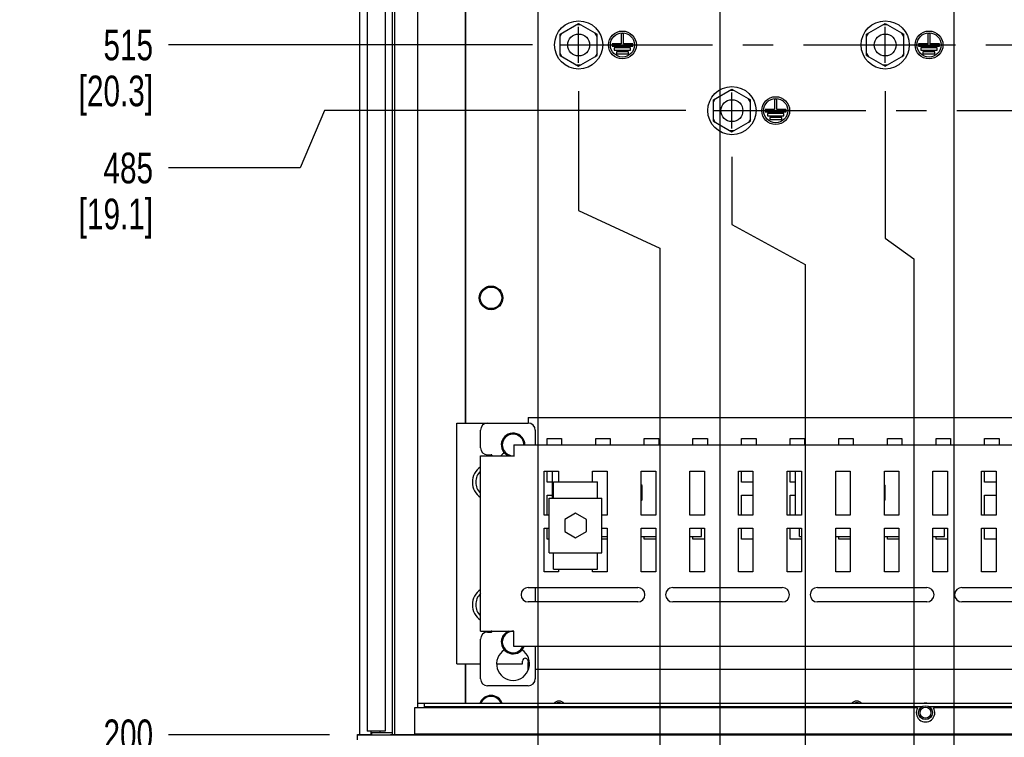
# Paper-space layout 'SUBMITTAL_E1H_1_2' of a CAD drawing. Header units: millimetres. Extents: x 0 to 841, y 0 to 594.
# Tile 11 of 30: x 258 to 370, y 344 to 426. Entities that reach past the tile are written whole.
import ezdxf

# ---------------------------------------------------------------- set-up
doc = ezdxf.new("R2010")
doc.units = ezdxf.units.MM
doc.header["$LTSCALE"] = 46.255
doc.linetypes.add('CENTER', pattern=[0.6, 0.375, -0.075, 0.075, -0.075])
doc.layers.get('0').update_dxf_attribs({"linetype": 'CONTINUOUS'})
for name, color, linetype in [('002___PRT_ALL_AXES', 7, 'CONTINUOUS'), ('02___PRT_ALL_AXES', 7, 'CONTINUOUS'), ('ROUNDS', 7, 'CONTINUOUS')]:
    doc.layers.add(name, color=color, linetype=linetype)
doc.styles.get("Standard").update_dxf_attribs({"font": 'txt', "width": 0.725})
doc.dimstyles.new('DIMSTYLE_4', dxfattribs={"dimtxt": 3.5, "dimasz": 4.8, "dimexe": 3.2, "dimexo": 1.6, "dimgap": 0.875, "dimtad": 0, "dimtih": 1, "dimtoh": 1, "dimdec": 1, "dimzin": 0, "dimdsep": 46, "dimtxsty": 'STANDARD', "dimblk": 'CLOSED', "dimblk1": 'CLOSED', "dimblk2": 'CLOSED', "dimcen": 0.09, "dimadec": 0, "dimazin": 0, "dimtp": 0.4, "dimtm": 0.4, "dimtfac": 1, "dimtdec": 1, "dimtofl": 0, "dimtmove": 0, "dimatfit": 3, "dimldrblk": 'CLOSED', "dimfxl": 1, "dimtolj": 1, "dimtzin": 0, "dimarcsym": 0})

# ---------------------------------------------------------------- blocks, each defined once
blk = doc.blocks.new('*D45')
at = {"color": 2, "linetype": 'CONTINUOUS'}
blk.add_line((316.68, 444.29), (316.68, 265.63), dxfattribs=at)
at = {"color": 2, "linetype": 'CONTINUOUS', "insert": (314.93, 263.88), "char_height": 3.5, "width": 12.6875, "attachment_point": 3, "rotation": 90, "line_spacing_factor": 0.9}
blk.add_mtext('82\\P[3.2]', dxfattribs=at)
blk = doc.blocks.new('_CLOSED')
at = {"color": 0, "linetype": 'BYBLOCK'}
for p, q in [((0, 0), (-1, 0.167)), ((-1, 0.167), (-1, -0.167)), ((-1, -0.167), (0, 0)), ((-1, 0), (0, 0))]:
    blk.add_line(p, q, dxfattribs=at)
blk = doc.blocks.new('*D47')
at = {"color": 2, "linetype": 'CONTINUOUS'}
blk.add_line((337.43, 444.29), (337.43, 265.63), dxfattribs=at)
at = {"color": 2, "linetype": 'CONTINUOUS', "insert": (335.68, 263.88), "char_height": 3.5, "width": 12.6875, "attachment_point": 3, "rotation": 90, "line_spacing_factor": 0.9}
blk.add_mtext('165\\P[6.5]', dxfattribs=at)
blk = doc.blocks.new('*D48')
at = {"color": 2, "linetype": 'CONTINUOUS'}
for p, q in [((358.18, 444.29), (358.18, 435.29)), ((358.18, 435.29), (364.14, 431.47)), ((364.14, 431.47), (364.14, 265.63))]:
    blk.add_line(p, q, dxfattribs=at)
at = {"color": 2, "linetype": 'CONTINUOUS', "insert": (362.39, 263.88), "char_height": 3.5, "width": 12.6875, "attachment_point": 3, "rotation": 90, "line_spacing_factor": 0.9}
blk.add_mtext('248\\P[9.8]', dxfattribs=at)
blk = doc.blocks.new('*D54')
at = {"color": 2, "linetype": 'CONTINUOUS'}
for p, q in [((292.31, 415.49), (289.52, 408.94)), ((333.55, 415.49), (292.31, 415.49)), ((289.52, 408.94), (274.49, 408.94))]:
    blk.add_line(p, q, dxfattribs=at)
at = {"color": 2, "linetype": 'CONTINUOUS', "insert": (272.74, 410.69), "char_height": 3.5, "width": 15.225, "attachment_point": 3, "line_spacing_factor": 0.9}
blk.add_mtext('485\\P[19.1]', dxfattribs=at)
blk = doc.blocks.new('*D55')
at = {"color": 2, "linetype": 'CONTINUOUS'}
blk.add_line((316.05, 422.99), (274.49, 422.99), dxfattribs=at)
at = {"color": 2, "linetype": 'CONTINUOUS', "insert": (272.74, 424.74), "char_height": 3.5, "width": 15.225, "attachment_point": 3, "line_spacing_factor": 0.9}
blk.add_mtext('515\\P[20.3]', dxfattribs=at)
blk = doc.blocks.new('*D56')
at = {"color": 2, "linetype": 'CONTINUOUS'}
for p, q in [((321.32, 417.73), (321.32, 404.1)), ((321.32, 404.1), (330.6, 399.78)), ((330.6, 399.78), (330.6, 234.37))]:
    blk.add_line(p, q, dxfattribs=at)
at = {"color": 2, "linetype": 'CONTINUOUS', "insert": (328.85, 232.62), "char_height": 3.5, "width": 12.6875, "attachment_point": 3, "rotation": 90, "line_spacing_factor": 0.9}
blk.add_mtext('101\\P[4.0]', dxfattribs=at)
blk = doc.blocks.new('*D57')
at = {"color": 2, "linetype": 'CONTINUOUS'}
for p, q in [((338.82, 410.23), (338.82, 402.49)), ((338.82, 402.49), (347.19, 397.92)), ((347.19, 397.92), (347.19, 234.37))]:
    blk.add_line(p, q, dxfattribs=at)
at = {"color": 2, "linetype": 'CONTINUOUS', "insert": (345.44, 232.62), "char_height": 3.5, "width": 12.6875, "attachment_point": 3, "rotation": 90, "line_spacing_factor": 0.9}
blk.add_mtext('171\\P[6.7]', dxfattribs=at)
blk = doc.blocks.new('*D58')
at = {"color": 2, "linetype": 'CONTINUOUS'}
for p, q in [((356.32, 417.73), (356.32, 400.92)), ((356.32, 400.92), (359.57, 398.58)), ((359.57, 398.58), (359.57, 234.37))]:
    blk.add_line(p, q, dxfattribs=at)
at = {"color": 2, "linetype": 'CONTINUOUS', "insert": (357.82, 232.62), "char_height": 3.5, "width": 12.6875, "attachment_point": 3, "rotation": 90, "line_spacing_factor": 0.9}
blk.add_mtext('241\\P[9.5]', dxfattribs=at)
blk = doc.blocks.new('*D80')
at = {"color": 2, "linetype": 'CONTINUOUS'}
blk.add_line((292.87, 344.21), (274.49, 344.21), dxfattribs=at)
at = {"color": 2, "linetype": 'CONTINUOUS', "insert": (272.74, 345.96), "char_height": 3.5, "width": 12.6875, "attachment_point": 3, "line_spacing_factor": 0.9}
blk.add_mtext('200\\P[7.9]', dxfattribs=at)

psp = doc.layouts.new('SUBMITTAL_E1H_1_2')

# ---------------------------------------------------------------- linework, layer by layer
at = {"color": 7, "linetype": 'CONTINUOUS'}
for p, q in [((302.95, 347.29), (302.95, 502.54)), ((296.3, 502), (296.3, 344.24)), ((300.08, 344.24), (300.08, 502.3)), ((300.33, 344.24), (300.33, 502.32)), ((308.4, 379.81), (308.4, 480.41)), ((319.2, 424.21), (321.32, 425.43)), ((321.53, 425.3), (321.1, 425.3)), ((321.32, 425.43), (323.43, 424.21)), ((354.2, 424.21), (356.32, 425.43)), ((356.53, 425.3), (356.1, 425.3)), ((356.32, 425.43), (358.43, 424.21)), ((319.2, 423.96), (319.42, 424.33)), ((319.2, 421.77), (319.2, 424.21)), ((323.43, 423.96), (323.21, 424.33)), ((323.43, 421.77), (323.43, 424.21)), ((326.19, 424.29), (326.19, 423.11)), ((326.44, 424.29), (326.19, 424.29)), ((326.44, 423.11), (326.44, 424.29)), ((354.2, 423.96), (354.42, 424.33)), ((354.2, 421.77), (354.2, 424.21)), ((358.43, 423.96), (358.21, 424.33)), ((358.43, 421.77), (358.43, 424.21)), ((361.19, 424.29), (361.19, 423.11)), ((361.44, 424.29), (361.19, 424.29)), ((361.44, 423.11), (361.44, 424.29)), ((325.13, 423.11), (325.13, 422.86)), ((326.19, 423.11), (325.13, 423.11)), ((325.13, 422.86), (327.5, 422.86)), ((325.38, 422.66), (325.38, 422.41)), ((327.25, 422.66), (325.38, 422.66)), ((327.5, 423.11), (326.44, 423.11)), ((327.25, 422.41), (327.25, 422.66)), ((327.5, 422.86), (327.5, 423.11)), ((360.13, 423.11), (360.13, 422.86)), ((361.19, 423.11), (360.13, 423.11)), ((360.13, 422.86), (362.5, 422.86)), ((360.38, 422.66), (360.38, 422.41)), ((362.25, 422.66), (360.38, 422.66)), ((362.5, 423.11), (361.44, 423.11)), ((362.25, 422.41), (362.25, 422.66)), ((362.5, 422.86), (362.5, 423.11)), ((319.2, 422.02), (319.42, 421.64)), ((319.2, 421.77), (321.32, 420.55)), ((321.32, 420.55), (323.43, 421.77)), ((323.43, 422.02), (323.21, 421.64)), ((325.38, 422.41), (327.25, 422.41)), ((325.63, 422.21), (325.63, 421.96)), ((327, 422.21), (325.63, 422.21)), ((325.63, 421.96), (327, 421.96)), ((327, 421.96), (327, 422.21)), ((354.2, 422.02), (354.42, 421.64)), ((354.2, 421.77), (356.32, 420.55)), ((356.32, 420.55), (358.43, 421.77)), ((358.43, 422.02), (358.21, 421.64)), ((360.38, 422.41), (362.25, 422.41)), ((360.63, 422.21), (360.63, 421.96)), ((362, 422.21), (360.63, 422.21)), ((360.63, 421.96), (362, 421.96)), ((362, 421.96), (362, 422.21)), ((321.53, 420.67), (321.1, 420.67)), ((356.53, 420.67), (356.1, 420.67)), ((336.7, 416.71), (338.82, 417.93)), ((339.03, 417.8), (338.6, 417.8)), ((338.82, 417.93), (340.93, 416.71)), ((336.7, 416.46), (336.92, 416.83)), ((336.7, 414.27), (336.7, 416.71)), ((340.93, 416.46), (340.71, 416.83)), ((340.93, 414.27), (340.93, 416.71)), ((343.69, 416.79), (343.69, 415.61)), ((343.94, 416.79), (343.69, 416.79)), ((343.94, 415.61), (343.94, 416.79)), ((342.63, 415.61), (342.63, 415.36)), ((343.69, 415.61), (342.63, 415.61)), ((342.63, 415.36), (345, 415.36)), ((342.88, 415.16), (342.88, 414.91)), ((344.75, 415.16), (342.88, 415.16)), ((342.88, 414.91), (344.75, 414.91)), ((345, 415.61), (343.94, 415.61)), ((344.75, 414.91), (344.75, 415.16)), ((345, 415.36), (345, 415.61)), ((336.7, 414.52), (336.92, 414.14)), ((336.7, 414.27), (338.82, 413.05)), ((338.82, 413.05), (340.93, 414.27)), ((340.93, 414.52), (340.71, 414.14)), ((343.13, 414.71), (343.13, 414.46)), ((344.5, 414.71), (343.13, 414.71)), ((343.13, 414.46), (344.5, 414.46)), ((344.5, 414.46), (344.5, 414.71)), ((339.03, 413.17), (338.6, 413.17)), ((311.39, 376.07), (311.38, 376.07)), ((311.41, 376.09), (311.39, 376.07)), ((311.42, 376.13), (311.41, 376.1)), ((311.41, 376.1), (311.41, 376.09)), ((318.32, 371.24), (318.32, 374.31)), ((346.07, 369.31), (346.07, 374.31)), ((310.1, 373.76), (310.12, 373.77)), ((310.1, 372.36), (310.1, 373.76)), ((310.1, 373.51), (310.12, 373.53)), ((310.1, 372.61), (310.12, 372.59)), ((310.1, 372.36), (310.12, 372.36)), ((318.44, 371.24), (318.44, 373.11)), ((318.44, 373.11), (323.49, 373.11)), ((323.49, 371.24), (323.49, 373.11)), ((328.57, 372.68), (328.47, 372.74)), ((328.57, 371.04), (328.57, 372.68)), ((356.32, 372.68), (356.22, 372.74)), ((356.32, 371.04), (356.32, 372.68)), ((317.97, 364.99), (317.97, 371.24)), ((317.97, 371.24), (323.97, 371.24)), ((323.97, 364.99), (323.97, 371.24)), ((328.47, 370.98), (328.57, 371.04)), ((356.22, 370.98), (356.32, 371.04)), ((320.97, 369.53), (319.73, 368.81)), ((319.73, 368.81), (319.73, 367.41)), ((322.2, 368.81), (320.97, 369.53)), ((322.2, 367.41), (322.2, 368.81)), ((335.34, 366.86), (335.34, 367.81)), ((346.54, 366.86), (346.54, 367.81)), ((363.09, 366.86), (363.09, 367.81)), ((319.73, 367.41), (320.97, 366.7)), ((320.97, 366.7), (322.2, 367.41)), ((323.97, 366.86), (324.57, 366.86)), ((328.47, 366.86), (330.12, 366.86)), ((334.02, 366.86), (335.34, 366.86)), ((346.54, 366.86), (346.77, 366.86)), ((350.67, 366.86), (352.32, 366.86)), ((356.22, 366.86), (357.87, 366.86)), ((361.77, 366.86), (363.09, 366.86)), ((317.97, 364.99), (323.97, 364.99)), ((318.44, 363.11), (318.44, 364.99)), ((323.49, 363.11), (323.49, 364.99)), ((318.44, 363.11), (323.49, 363.11)), ((310.1, 359.76), (310.12, 359.77)), ((310.1, 358.36), (310.1, 359.76)), ((310.1, 359.51), (310.12, 359.53)), ((310.1, 358.61), (310.12, 358.59)), ((310.1, 358.36), (310.12, 358.36)), ((311.39, 356.05), (311.38, 356.06)), ((311.41, 356.04), (311.39, 356.05)), ((311.41, 356.02), (311.41, 356.04)), ((311.42, 356), (311.41, 356.02)), ((308.4, 347.79), (308.4, 352.31)), ((302.97, 347.29), (302.97, 347.79)), ((439.67, 347.79), (302.97, 347.79)), ((303.72, 347.41), (303.72, 347.79)), ((360.5, 347.41), (303.72, 347.41)), ((381.25, 347.41), (361.33, 347.41)), ((302.57, 347.29), (302.57, 344.29)), ((300.08, 344.24), (300.33, 344.24)), ((440.07, 344.29), (302.57, 344.29)), ((302.97, 344.29), (302.97, 344.24))]:
    psp.add_line(p, q, dxfattribs=at)
at = {"color": 3, "linetype": 'CONTINUOUS'}
for p, q in [((315.57, 380.46), (315.57, 379.81)), ((315.57, 380.46), (427.07, 380.46)), ((307.42, 352.31), (307.42, 379.81)), ((307.42, 379.81), (310.92, 379.81)), ((317.72, 377.31), (317.72, 378.06)), ((317.72, 378.06), (319.37, 378.06)), ((319.37, 378.06), (319.37, 377.31)), ((323.27, 377.31), (323.27, 378.06)), ((323.27, 378.06), (324.92, 378.06)), ((324.92, 378.06), (324.92, 377.31)), ((328.82, 377.31), (328.82, 378.06)), ((328.82, 378.06), (330.47, 378.06)), ((330.47, 378.06), (330.47, 377.31)), ((334.37, 377.31), (334.37, 378.06)), ((334.37, 378.06), (336.02, 378.06)), ((336.02, 378.06), (336.02, 377.31)), ((339.92, 377.31), (339.92, 378.06)), ((339.92, 378.06), (341.57, 378.06)), ((341.57, 378.06), (341.57, 377.31)), ((345.47, 377.31), (345.47, 378.06)), ((345.47, 378.06), (347.12, 378.06)), ((347.12, 378.06), (347.12, 377.31)), ((351.02, 377.31), (351.02, 378.06)), ((351.02, 378.06), (352.67, 378.06)), ((352.67, 378.06), (352.67, 377.31)), ((356.57, 377.31), (356.57, 378.06)), ((356.57, 378.06), (358.22, 378.06)), ((358.22, 378.06), (358.22, 377.31)), ((362.12, 377.31), (362.12, 378.06)), ((362.12, 378.06), (363.77, 378.06)), ((363.77, 378.06), (363.77, 377.31)), ((367.67, 377.31), (367.67, 378.06)), ((367.67, 378.06), (369.32, 378.06)), ((369.32, 378.06), (369.32, 377.31)), ((313.92, 377.31), (313.92, 376.01)), ((313.92, 377.31), (428.72, 377.31)), ((310.12, 356.06), (310.12, 376.06)), ((310.12, 376.06), (313.92, 376.06)), ((311.37, 376.07), (311.35, 376.07)), ((311.39, 376.08), (311.37, 376.07)), ((311.4, 376.1), (311.39, 376.08)), ((311.41, 376.11), (311.4, 376.1)), ((311.42, 376.13), (311.41, 376.11)), ((317.37, 369.31), (317.37, 374.31)), ((317.37, 374.31), (319.02, 374.31)), ((317.72, 373.06), (317.72, 374.31)), ((319.02, 374.31), (319.02, 373.11)), ((322.92, 373.11), (322.92, 374.31)), ((322.92, 374.31), (324.57, 374.31)), ((324.57, 374.31), (324.57, 369.31)), ((328.47, 369.31), (328.47, 374.31)), ((328.47, 374.31), (330.12, 374.31)), ((330.12, 374.31), (330.12, 369.31)), ((334.02, 369.31), (334.02, 374.31)), ((334.02, 374.31), (335.67, 374.31)), ((335.67, 374.31), (335.67, 369.31)), ((339.57, 369.31), (339.57, 374.31)), ((339.57, 374.31), (341.22, 374.31)), ((339.92, 373.06), (339.92, 374.31)), ((341.22, 374.31), (341.22, 369.31)), ((345.12, 369.31), (345.12, 374.31)), ((345.12, 374.31), (346.77, 374.31)), ((345.47, 373.06), (345.47, 374.31)), ((346.77, 374.31), (346.77, 369.31)), ((350.67, 369.31), (350.67, 374.31)), ((350.67, 374.31), (352.32, 374.31)), ((352.32, 374.31), (352.32, 369.31)), ((356.22, 369.31), (356.22, 374.31)), ((356.22, 374.31), (357.87, 374.31)), ((357.87, 374.31), (357.87, 369.31)), ((361.77, 369.31), (361.77, 374.31)), ((361.77, 374.31), (363.42, 374.31)), ((363.42, 374.31), (363.42, 369.31)), ((367.32, 369.31), (367.32, 374.31)), ((367.32, 374.31), (368.97, 374.31)), ((367.67, 373.06), (367.67, 374.31)), ((368.97, 374.31), (368.97, 369.31)), ((318.32, 373.06), (317.72, 373.06)), ((341.22, 373.06), (339.92, 373.06)), ((346.07, 373.06), (345.47, 373.06)), ((368.97, 373.06), (367.67, 373.06)), ((317.72, 369.31), (317.72, 371.56)), ((317.72, 371.56), (318.32, 371.56)), ((339.92, 369.31), (339.92, 371.56)), ((339.92, 371.56), (341.22, 371.56)), ((345.47, 369.31), (345.47, 371.56)), ((345.47, 371.56), (346.07, 371.56)), ((367.67, 369.31), (367.67, 371.56)), ((367.67, 371.56), (368.97, 371.56)), ((317.97, 369.31), (317.37, 369.31)), ((324.57, 369.31), (323.97, 369.31)), ((330.12, 369.31), (328.47, 369.31)), ((335.67, 369.31), (334.02, 369.31)), ((341.22, 369.31), (339.57, 369.31)), ((346.77, 369.31), (345.12, 369.31)), ((352.32, 369.31), (350.67, 369.31)), ((357.87, 369.31), (356.22, 369.31)), ((363.42, 369.31), (361.77, 369.31)), ((368.97, 369.31), (367.32, 369.31)), ((317.37, 362.81), (317.37, 367.81)), ((317.37, 367.81), (317.97, 367.81)), ((317.72, 366.56), (317.72, 367.81)), ((323.97, 367.81), (324.57, 367.81)), ((324.57, 367.81), (324.57, 362.81)), ((328.47, 362.81), (328.47, 367.81)), ((328.47, 367.81), (330.12, 367.81)), ((330.12, 367.81), (330.12, 362.81)), ((334.02, 362.81), (334.02, 367.81)), ((334.02, 367.81), (335.67, 367.81)), ((335.67, 367.81), (335.67, 362.81)), ((339.57, 362.81), (339.57, 367.81)), ((339.57, 367.81), (341.22, 367.81)), ((339.92, 366.56), (339.92, 367.81)), ((341.22, 367.81), (341.22, 362.81)), ((345.12, 362.81), (345.12, 367.81)), ((345.12, 367.81), (346.77, 367.81)), ((345.47, 366.56), (345.47, 367.81)), ((346.77, 367.81), (346.77, 362.81)), ((350.67, 362.81), (350.67, 367.81)), ((350.67, 367.81), (352.32, 367.81)), ((352.32, 367.81), (352.32, 362.81)), ((356.22, 362.81), (356.22, 367.81)), ((356.22, 367.81), (357.87, 367.81)), ((357.87, 367.81), (357.87, 362.81)), ((361.77, 362.81), (361.77, 367.81)), ((361.77, 367.81), (363.42, 367.81)), ((363.42, 367.81), (363.42, 362.81)), ((367.32, 362.81), (367.32, 367.81)), ((367.32, 367.81), (368.97, 367.81)), ((367.67, 366.56), (367.67, 367.81)), ((368.97, 367.81), (368.97, 362.81)), ((317.97, 366.56), (317.72, 366.56)), ((324.57, 366.56), (323.97, 366.56)), ((328.82, 366.56), (328.82, 366.86)), ((330.12, 366.56), (328.82, 366.56)), ((334.37, 366.56), (334.37, 366.86)), ((335.67, 366.56), (334.37, 366.56)), ((341.22, 366.56), (339.92, 366.56)), ((346.77, 366.56), (345.47, 366.56)), ((351.02, 366.56), (351.02, 366.86)), ((352.32, 366.56), (351.02, 366.56)), ((356.57, 366.56), (356.57, 366.86)), ((357.87, 366.56), (356.57, 366.56)), ((362.12, 366.56), (362.12, 366.86)), ((363.42, 366.56), (362.12, 366.56)), ((368.97, 366.56), (367.67, 366.56)), ((319.02, 363.11), (319.02, 362.81)), ((322.92, 362.81), (322.92, 363.11)), ((319.02, 362.81), (317.37, 362.81)), ((324.57, 362.81), (322.92, 362.81)), ((330.12, 362.81), (328.47, 362.81)), ((335.67, 362.81), (334.02, 362.81)), ((341.22, 362.81), (339.57, 362.81)), ((346.77, 362.81), (345.12, 362.81)), ((352.32, 362.81), (350.67, 362.81)), ((357.87, 362.81), (356.22, 362.81)), ((363.42, 362.81), (361.77, 362.81)), ((368.97, 362.81), (367.32, 362.81)), ((315.57, 361.04), (328.07, 361.04)), ((332.07, 361.04), (344.57, 361.04)), ((348.57, 361.04), (361.07, 361.04)), ((365.07, 361.04), (377.57, 361.04)), ((328.07, 359.39), (315.57, 359.39)), ((344.57, 359.39), (332.07, 359.39)), ((361.07, 359.39), (348.57, 359.39)), ((377.57, 359.39), (365.07, 359.39)), ((310.12, 356.06), (313.92, 356.06)), ((311.37, 356.05), (311.35, 356.06)), ((311.39, 356.04), (311.37, 356.05)), ((311.4, 356.03), (311.39, 356.04)), ((311.41, 356.02), (311.4, 356.03)), ((311.42, 356), (311.41, 356.02)), ((313.92, 354.31), (313.92, 356.06)), ((428.72, 354.31), (313.92, 354.31)), ((315.24, 352.96), (315.29, 352.96)), ((315.29, 352.96), (315.35, 352.94)), ((307.42, 352.31), (310.12, 352.31)), ((311.97, 352.31), (314.92, 352.31)), ((314.92, 352.31), (314.92, 352.64)), ((315.35, 352.94), (315.4, 352.9)), ((315.4, 352.9), (315.45, 352.85)), ((315.45, 352.85), (315.5, 352.78)), ((315.5, 352.78), (315.53, 352.69)), ((315.53, 352.69), (315.56, 352.59)), ((315.56, 352.59), (315.57, 352.48)), ((315.57, 351.66), (315.57, 352.48)), ((315.59, 351.66), (315.57, 351.66)), ((426.27, 351.66), (316.37, 351.66)), ((297.71, 344.21), (297.71, 344.46)), ((297.71, 344.46), (300.05, 344.46))]:
    psp.add_line(p, q, dxfattribs=at)
at = {"color": 7, "linetype": 'CONTINUOUS'}
for centre, radius in [((321.32, 422.99), 2.75), ((356.32, 422.99), 2.75), ((326.32, 422.99), 1.59), ((326.32, 422.99), 1.38), ((361.32, 422.99), 1.59), ((361.32, 422.99), 1.38), ((338.82, 415.49), 2.75), ((343.82, 415.49), 1.59), ((343.82, 415.49), 1.38), ((311.32, 394.11), 1.23), ((360.92, 346.74), 0.791)]:
    psp.add_circle(centre, radius, dxfattribs=at)
for centre, radius, start, end in [((313.84, 377.31), 1.23, 0, 273.5112), ((311.35, 376.13), 0.0625, 359.9998, 90), ((313.84, 374.81), 1.88, 121.9729, 138.1856), ((311.32, 373.06), 1.75, 133.3753, 226.652), ((311.32, 359.06), 1.75, 133.3753, 226.652), ((311.35, 356), 0.0625, 270, 0.0002), ((313.84, 354.81), 1.23, 86.4888, 335.8703), ((313.84, 352.31), 1.88, 121.9729, 58.0271), ((311.32, 347.36), 1.23, 20.3577, 159.6423), ((319.07, 347.24), 0.625, 61.795, 118.205), ((353.07, 347.24), 0.625, 61.795, 118.205)]:
    psp.add_arc(centre, radius, start, end, dxfattribs=at)
at = {"color": 3, "linetype": 'CONTINUOUS'}
for centre, radius, start, end in [((311.32, 373.06), 2.13, 124.4301, 235.5699), ((311.32, 359.06), 2.13, 124.4301, 235.5699), ((315.57, 360.21), 0.825, 90, 270), ((328.07, 360.21), 0.825, 270, 90), ((332.07, 360.21), 0.825, 90, 270), ((344.57, 360.21), 0.825, 270, 90), ((348.57, 360.21), 0.825, 90, 270), ((361.07, 360.21), 0.825, 270, 90), ((365.07, 360.21), 0.825, 90, 270), ((315.24, 352.64), 0.325, 90, 180)]:
    psp.add_arc(centre, radius, start, end, dxfattribs=at)
at = {"layer": '002___PRT_ALL_AXES', "color": 7, "linetype": 'CONTINUOUS'}
for p, q in [((297.18, 502.11), (297.18, 344.61)), ((299.23, 502.25), (299.23, 344.61)), ((360.01, 347.29), (302.57, 347.29)), ((380.75, 347.29), (361.82, 347.29)), ((299.23, 344.61), (297.18, 344.61)), ((297.6, 344.61), (297.6, 344.24)), ((297.6, 344.24), (297.71, 344.24)), ((298.62, 344.61), (298.62, 344.46))]:
    psp.add_line(p, q, dxfattribs=at)
at = {"layer": '002___PRT_ALL_AXES', "color": 7, "linetype": 'CENTER'}
for p, q in [((321.32, 420.93), (321.32, 425.05)), ((356.32, 420.93), (356.32, 425.05)), ((319.25, 422.99), (423.38, 422.99)), ((338.82, 413.43), (338.82, 417.55)), ((336.75, 415.49), (405.88, 415.49))]:
    psp.add_line(p, q, dxfattribs=at)
at = {"layer": '002___PRT_ALL_AXES', "color": 7, "linetype": 'CONTINUOUS'}
for centre, radius in [((321.32, 422.99), 1.25), ((356.32, 422.99), 1.25), ((338.82, 415.49), 1.25), ((360.92, 346.74), 0.625)]:
    psp.add_circle(centre, radius, dxfattribs=at)
for centre, radius, start, end in [((319.07, 347.24), 0.812, 42.7268, 137.2732), ((353.07, 347.24), 0.812, 42.7268, 137.2732), ((360.92, 346.74), 1.09, 75.1824, 104.8176), ((360.92, 346.74), 1.06, 148.8254, 31.1746)]:
    psp.add_arc(centre, radius, start, end, dxfattribs=at)
at = {"layer": '02___PRT_ALL_AXES', "color": 7, "linetype": 'CONTINUOUS'}
psp.add_circle((311.32, 394.11), 1.35, dxfattribs=at)
for centre, start, end in [((313.84, 377.31), 0, 248.235), ((313.84, 354.81), 111.765, 338.1926), ((311.32, 347.36), 18.3586, 161.6414)]:
    psp.add_arc(centre, 1.35, start, end, dxfattribs=at)
at = {"layer": 'ROUNDS', "color": 7, "linetype": 'CONTINUOUS'}
for p, q in [((308.42, 480.41), (308.42, 379.81)), ((310.12, 376.99), (310.12, 379.01)), ((310.92, 379.81), (315.57, 379.81)), ((316.37, 379.01), (316.37, 377.31)), ((310.92, 376.19), (311.35, 376.19)), ((316.37, 361.04), (316.37, 359.39)), ((310.92, 355.94), (311.35, 355.94)), ((310.12, 350.61), (310.12, 355.14)), ((316.37, 354.31), (316.37, 350.61)), ((308.42, 352.31), (308.42, 347.79)), ((315.57, 349.81), (310.92, 349.81)), ((296.07, 343.64), (296.07, 344.24)), ((296.07, 344.24), (297.6, 344.24)), ((299.84, 344.24), (299.84, 344.21)), ((299.84, 344.24), (300.11, 344.24)), ((300.28, 344.24), (442.34, 344.24))]:
    psp.add_line(p, q, dxfattribs=at)
at = {"layer": 'ROUNDS', "color": 3, "linetype": 'CONTINUOUS'}
psp.add_line((296.07, 344.21), (446.57, 344.21), dxfattribs=at)
at = {"layer": 'ROUNDS', "color": 7, "linetype": 'CONTINUOUS'}
for centre, start, end in [((310.92, 379.01), 90, 180), ((315.57, 379.01), 0, 90), ((310.92, 376.99), 180, 270), ((310.92, 355.14), 90, 180), ((310.92, 350.61), 180, 270), ((315.57, 350.61), 270, 360)]:
    psp.add_arc(centre, 0.8, start, end, dxfattribs=at)

# ---------------------------------------------------------------- dimensions: what is measured, and where the dimension line sits
at = {"color": 2, "linetype": 'CONTINUOUS'}
for feature_location, offset, dtype, origin, text, picture, middle in [((316.68, 444.29), (0, -178.65), 1, (316.68, 445.89), '82\\P[3.2]', '*D45', (319.3, 257.54)), ((337.43, 444.29), (0, -178.65), 1, (337.43, 445.89), '165\\P[6.5]', '*D47', (340.05, 257.54)), ((358.18, 444.29), (5.96, -178.65), 0, (358.18, 445.89), '248\\P[9.8]', '*D48', (366.77, 257.54)), ((316.05, 422.99), (-41.57, 0), 0, (317.65, 422.99), '515\\P[20.3]', '*D55', (265.13, 420.36)), ((321.32, 417.73), (9.29, -183.35), 0, (321.32, 419.33), '101\\P[4.0]', '*D56', (333.23, 226.28)), ((356.32, 417.73), (3.26, -183.35), 0, (356.32, 419.33), '241\\P[9.5]', '*D58', (362.2, 226.28)), ((333.55, 415.49), (-59.07, -6.55), 0, (335.15, 415.49), '485\\P[19.1]', '*D54', (265.13, 406.31)), ((338.82, 410.23), (8.37, -175.85), 0, (338.82, 411.83), '171\\P[6.7]', '*D57', (349.81, 226.28)), ((292.87, 344.21), (-18.38, 0), 0, (294.47, 344.21), '200\\P[7.9]', '*D80', (266.39, 341.59))]:
    dim = psp.add_ordinate_dim(feature_location=feature_location, offset=offset, dtype=dtype, origin=origin, text=text, dimstyle='DIMSTYLE_4', dxfattribs=at)
    dim.commit()
    dim.dimension.update_dxf_attribs({"geometry": picture, "text_midpoint": middle})

doc.saveas('drawing.dxf')
